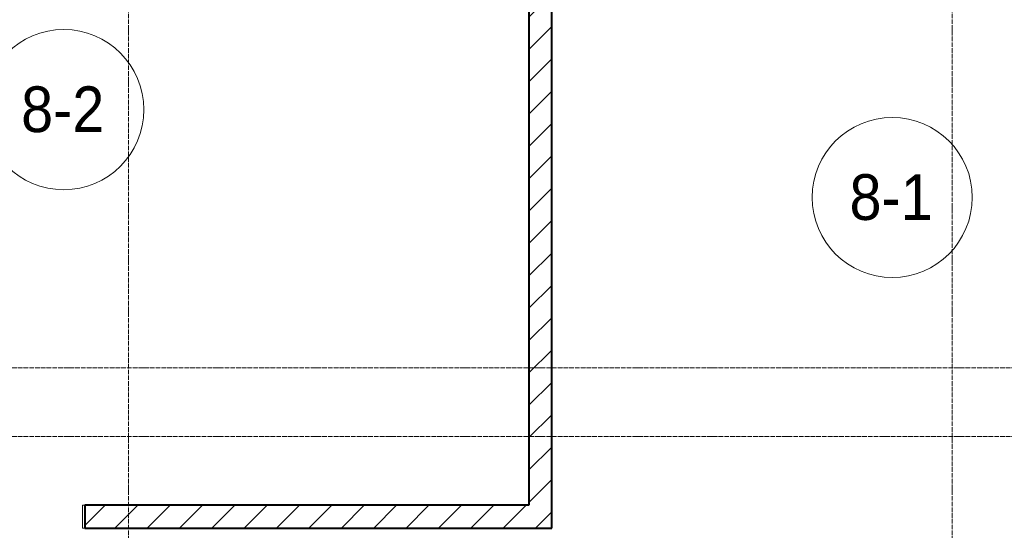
# Model space of a CAD drawing. Header units: millimetres. Extents: x 5617 to 137814, y 7718 to 189336.
# Tile 66 of 97: x 50380 to 54683, y 29290 to 31522. Entities that reach past the tile are written whole.
import ezdxf

# ---------------------------------------------------------------- set-up
doc = ezdxf.new("R2010")
doc.units = ezdxf.units.MM
doc.linetypes.add('ADSK_Линия сетки', pattern=[25, 20, -2.5, 0, -2.5])
doc.linetypes.add('Линия сетки', pattern=[25, 20, -2.5, 0, -2.5])
for name, color, linetype, lineweight in [('Марки помещений', 7, 'Continuous', 20), ('Оси', 7, 'Continuous', 9), ('Перекрытия', 7, 'Continuous', 18), ('Стены разрез', 7, 'Continuous', 40)]:
    doc.layers.add(name, color=color, linetype=linetype, lineweight=lineweight)
doc.styles.add('Arial_3', font='arial.ttf', dxfattribs={"width": 0.9, "height": 200})
pattern_1 = [(45, (0, 0), (-70.71068, 70.71068), [])]

# ---------------------------------------------------------------- blocks, each defined once
blk = doc.blocks.new('135_SLK_K4_AR_rvt-1-МКСС_К4_L12_41_700_')
at = {"layer": 'Стены разрез', "lineweight": 9, "true_color": 0xaaaaaa}
h = blk.add_hatch(dxfattribs=at)
h.set_pattern_fill('FP_3', color=253, style=0, pattern_type=2)
h.set_pattern_definition(pattern_1)
h.paths.add_polyline_path([(117000, 29300), (117000, 32900), (116900, 32900), (116900, 29300)])
h = blk.add_hatch(dxfattribs=at)
h.set_pattern_fill('FP_3', color=253, style=0, pattern_type=2)
h.set_pattern_definition(pattern_1)
h.paths.add_polyline_path([(116900, 29300), (116900, 29400), (114960, 29400), (114960, 29300)])
h.paths.add_polyline_path([(113950, 29300), (114060, 29300), (114060, 29400), (113950, 29400)])
at = {"layer": 'Перекрытия', "color": 253, "true_color": 0xaaaaaa}
for p, q in [((114950, 29300), (114950, 29400)), ((114950, 29400), (114960, 29400)), ((114960, 29300), (114950, 29300))]:
    blk.add_line(p, q, dxfattribs=at)
at = {"layer": 'Стены разрез', "color": 253, "true_color": 0xaaaaaa}
for p, q in [((116900, 32900), (116900, 29400)), ((117000, 29300), (117000, 32900)), ((116900, 29400), (114960, 29400)), ((114960, 29400), (114960, 29300)), ((114960, 29300), (116900, 29300)), ((116900, 29300), (117000, 29300))]:
    blk.add_line(p, q, dxfattribs=at)
blk = doc.blocks.new('050_Марка_Помещение - Номер-620969-МКСС_К4_L12_41_700_')
at = {"layer": 'Марки помещений'}
blk.add_circle((0, 0), 3.5, dxfattribs=at)

msp = doc.modelspace()

# ---------------------------------------------------------------- linework, layer by layer
at = {"layer": 'Оси', "linetype": 'Линия сетки'}
for p, q in [((50855.4, 12025.7), (50855.4, 33080)), ((54455.4, 12025.7), (54455.4, 33080))]:
    msp.add_line(p, q, dxfattribs=at)
at = {"layer": 'Оси', "linetype": 'ADSK_Линия сетки'}
for p, q in [((72455.4, 30000), (26873.7, 30000)), ((72455.4, 29700), (25603.7, 29700))]:
    msp.add_line(p, q, dxfattribs=at)

# ---------------------------------------------------------------- block references
at = {"lineweight": 5}
msp.add_blockref('135_SLK_K4_AR_rvt-1-МКСС_К4_L12_41_700_', (-64294.6, 0), dxfattribs=at)
at = {"layer": 'Марки помещений', "xscale": 99.99999999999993, "yscale": 99.99999999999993, "zscale": 99.99999999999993}
for p in [(50573.2, 31128.9), (54193, 30745)]:
    msp.add_blockref('050_Марка_Помещение - Номер-620969-МКСС_К4_L12_41_700_', p, dxfattribs=at)

# ---------------------------------------------------------------- texts
at = {"layer": 'Марки помещений', "lineweight": 9, "char_height": 200, "width": 447.342, "attachment_point": 1, "style": 'Arial_3'}
for s, insert in [('8-2', (50386.7, 31230.6)), ('8-1', (54006.5, 30846.7))]:
    msp.add_mtext(s, dxfattribs=dict(at, insert=insert))

doc.saveas('drawing.dxf')
